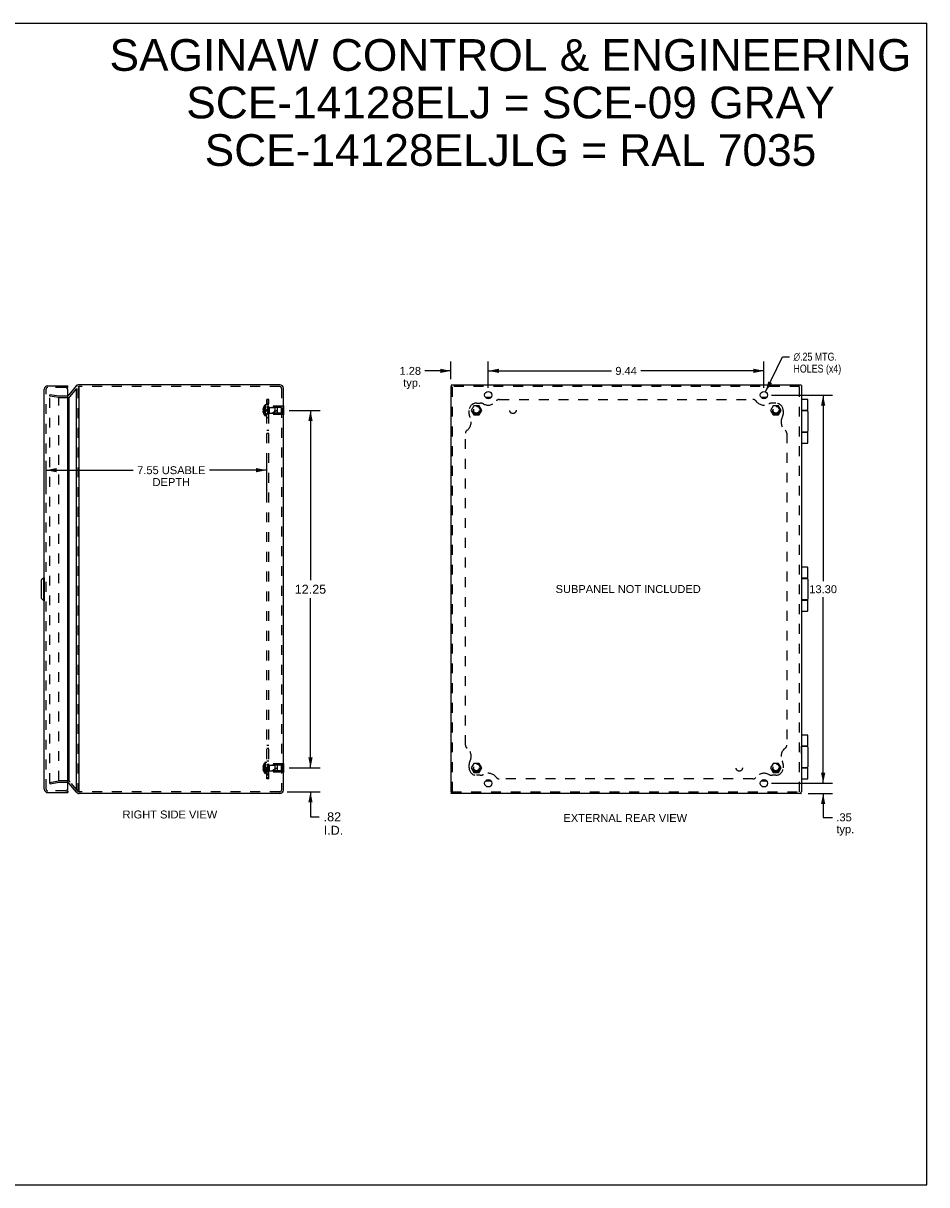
# Model space of a CAD drawing. Header units: inches. Extents: x 0 to 61.5, y 0 to 39.8.
# Tile 9 of 9: x 30.6 to 61.5, y 0 to 39.8. Entities that reach past the tile are written whole.
import ezdxf

# ---------------------------------------------------------------- set-up
doc = ezdxf.new("R2010")
doc.units = ezdxf.units.IN
doc.header["$LTSCALE"] = 3.382261
doc.header["$MEASUREMENT"] = 0
doc.linetypes.add('HIDDEN', pattern=[0.2, 0.1, -0.1])
doc.layers.get('0').update_dxf_attribs({"linetype": 'CONTINUOUS'})
for name, color, linetype in [('DEFAULT_2', 8, 'HIDDEN'), ('DIMENSIONS', 7, 'CONTINUOUS'), ('DOOR_ASSEMBLY', 7, 'CONTINUOUS'), ('SUBPANEL', 7, 'CONTINUOUS')]:
    doc.layers.add(name, color=color, linetype=linetype)
doc.styles.get("Standard").update_dxf_attribs({"font": 'arial.ttf'})
doc.styles.add('TEXTSTYLE_1', font='gdt', dxfattribs={"width": 0.8})
doc.dimstyles.new('DIMSTYLE_1', dxfattribs={"dimtxt": 0.271304, "dimasz": 0.361739, "dimexe": 0.09, "dimexo": 0.07, "dimgap": 0.0375, "dimtad": 0, "dimtih": 1, "dimtoh": 1, "dimzin": 4, "dimdsep": 46, "dimtxsty": 'Standard', "dimblk": '_FILLED', "dimblk1": '_FILLED', "dimblk2": '_FILLED', "dimcen": 0.09, "dimadec": 3, "dimazin": 1, "dimtfac": 1, "dimtdec": 3, "dimtofl": 0, "dimtmove": 0, "dimatfit": 3, "dimldrblk": '_FILLED', "dimfxl": 0, "dimtolj": 1, "dimtzin": 4, "dimarcsym": 0})
doc.dimstyles.new('DIMSTYLE_2', dxfattribs={"dimtxt": 0.271304, "dimasz": 0.361739, "dimexe": 0.09, "dimexo": 0.07, "dimgap": 0.09, "dimtad": 0, "dimtih": 1, "dimtoh": 1, "dimzin": 4, "dimdsep": 46, "dimtxsty": 'Standard', "dimblk": '_FILLED', "dimblk1": '_FILLED', "dimblk2": '_FILLED', "dimcen": 0.09, "dimadec": 3, "dimazin": 1, "dimtfac": 1, "dimtdec": 3, "dimtofl": 0, "dimtmove": 0, "dimatfit": 1, "dimldrblk": '_FILLED', "dimfxl": 0, "dimtolj": 1, "dimtzin": 4, "dimarcsym": 0})
doc.dimstyles.new('DIMSTYLE_3', dxfattribs={"dimtxt": 0.307478, "dimasz": 0.361739, "dimexe": 0.09, "dimexo": 0.07, "dimgap": 0.0425, "dimtad": 0, "dimtih": 1, "dimtoh": 1, "dimzin": 4, "dimdsep": 46, "dimtxsty": 'Standard', "dimblk": '_FILLED', "dimblk1": '_FILLED', "dimblk2": '_FILLED', "dimcen": 0.09, "dimadec": 3, "dimazin": 1, "dimtfac": 1, "dimtdec": 3, "dimtofl": 0, "dimtmove": 0, "dimatfit": 3, "dimldrblk": '_FILLED', "dimfxl": 0, "dimtolj": 1, "dimtzin": 4, "dimarcsym": 0})

# ---------------------------------------------------------------- blocks, each defined once
blk = doc.blocks.new('_FILLED')
at = {"color": 0, "linetype": 'ByBlock'}
blk.add_solid([(0, 0), (-1, 0.2), (-1, -0.2)], dxfattribs=at)
blk = doc.blocks.new('*D1')
at = {"layer": 'DIMENSIONS', "color": 2, "linetype": 'Continuous'}
for p, q in [((46.483, 27.306), (46.483, 28.208)), ((46.483, 27.883), (50.698, 27.883)), ((55.921, 27.883), (51.707, 27.883)), ((55.921, 27.306), (55.921, 28.208))]:
    blk.add_line(p, q, dxfattribs=at)
at = {"layer": 'DIMENSIONS', "color": 2, "linetype": 'Continuous', "xscale": 0.3617391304, "yscale": 0.3617391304, "zscale": 0.3617391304, "rotation": 180}
blk.add_blockref('_FILLED', (46.483, 27.883), dxfattribs=at)
at = {"layer": 'DIMENSIONS', "color": 2, "linetype": 'Continuous', "xscale": 0.3617391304, "yscale": 0.3617391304, "zscale": 0.3617391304}
blk.add_blockref('_FILLED', (55.921, 27.883), dxfattribs=at)
at = {"layer": 'DIMENSIONS', "color": 2, "linetype": 'Continuous', "insert": (51.202, 28.018), "char_height": 0.2713, "width": 0.73726, "attachment_point": 2, "line_spacing_factor": 0.9}
blk.add_mtext('9.44', dxfattribs=at)
blk = doc.blocks.new('*D2')
at = {"layer": 'DIMENSIONS', "color": 2, "linetype": 'Continuous'}
for p, q in [((55.976, 27.165), (56.553, 28.367)), ((56.553, 28.367), (56.796, 28.367))]:
    blk.add_line(p, q, dxfattribs=at)
at = {"layer": 'DIMENSIONS', "color": 2, "linetype": 'Continuous', "xscale": 0.3617391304, "yscale": 0.3617391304, "zscale": 0.3617391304, "rotation": 244.325377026}
blk.add_blockref('_FILLED', (55.976, 27.165), dxfattribs=at)
at = {"layer": 'DIMENSIONS', "color": 2, "linetype": 'Continuous', "insert": (56.932, 28.503), "char_height": 0.2713, "width": 2.04033, "attachment_point": 1, "line_spacing_factor": 0.9, "style": 'TEXTSTYLE_1'}
blk.add_mtext('{\\fgdt;n}\\fArial;.25 MTG.\\PHOLES (x4)', dxfattribs=at)
blk = doc.blocks.new('*D3')
at = {"layer": 'DIMENSIONS', "color": 2, "linetype": 'Continuous'}
for p, q in [((56.175, 27.053), (58.274, 27.053)), ((57.948, 27.053), (57.948, 20.674)), ((57.948, 13.753), (57.948, 20.131)), ((56.3, 13.753), (58.274, 13.753))]:
    blk.add_line(p, q, dxfattribs=at)
at = {"layer": 'DIMENSIONS', "color": 2, "linetype": 'Continuous', "xscale": 0.3617391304, "yscale": 0.3617391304, "zscale": 0.3617391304}
for p, rotation in [((57.948, 27.053), 90), ((57.948, 13.753), 270)]:
    blk.add_blockref('_FILLED', p, dxfattribs=dict(at, rotation=rotation))
at = {"layer": 'DIMENSIONS', "color": 2, "linetype": 'Continuous', "insert": (57.948, 20.538), "char_height": 0.2713, "width": 0.94805, "attachment_point": 2, "line_spacing_factor": 0.9}
blk.add_mtext('13.30', dxfattribs=at)
blk = doc.blocks.new('*D4')
at = {"layer": 'DIMENSIONS', "color": 2, "linetype": 'Continuous'}
for p, q in [((57.948, 13.753), (57.948, 14.476)), ((56.175, 13.753), (58.274, 13.753)), ((57.435, 13.403), (58.274, 13.403)), ((57.948, 13.403), (57.948, 12.587)), ((57.948, 12.587), (58.265, 12.587))]:
    blk.add_line(p, q, dxfattribs=at)
at = {"layer": 'DIMENSIONS', "color": 2, "linetype": 'Continuous', "xscale": 0.3617391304, "yscale": 0.3617391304, "zscale": 0.3617391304}
for p, rotation in [((57.948, 13.753), 270), ((57.948, 13.403), 90)]:
    blk.add_blockref('_FILLED', p, dxfattribs=dict(at, rotation=rotation))
at = {"layer": 'DIMENSIONS', "color": 2, "linetype": 'Continuous', "insert": (58.401, 12.723), "char_height": 0.2713, "width": 0.61018, "attachment_point": 1, "line_spacing_factor": 0.9}
blk.add_mtext('.35\\Ptyp.', dxfattribs=at)
blk = doc.blocks.new('*D5')
at = {"layer": 'DIMENSIONS', "color": 2, "linetype": 'Continuous'}
for p, q in [((45.202, 27.883), (44.316, 27.883)), ((45.202, 27.596), (45.202, 28.208)), ((46.483, 27.306), (46.483, 28.208)), ((46.483, 27.883), (47.207, 27.883))]:
    blk.add_line(p, q, dxfattribs=at)
at = {"layer": 'DIMENSIONS', "color": 2, "linetype": 'Continuous', "xscale": 0.3617391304, "yscale": 0.3617391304, "zscale": 0.3617391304}
blk.add_blockref('_FILLED', (45.202, 27.883), dxfattribs=at)
at = {"layer": 'DIMENSIONS', "color": 2, "linetype": 'Continuous', "xscale": 0.3617391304, "yscale": 0.3617391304, "zscale": 0.3617391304, "rotation": 180}
blk.add_blockref('_FILLED', (46.483, 27.883), dxfattribs=at)
at = {"layer": 'DIMENSIONS', "color": 2, "linetype": 'Continuous', "insert": (44.18, 28.018), "char_height": 0.2713, "width": 0.73726, "attachment_point": 3, "line_spacing_factor": 0.9}
blk.add_mtext('1.28\\Ptyp.', dxfattribs=at)
blk = doc.blocks.new('*D6')
at = {"layer": 'DIMENSIONS', "color": 2, "linetype": 'Continuous'}
for p, q in [((39.662, 26.528), (40.721, 26.528)), ((40.395, 26.528), (40.395, 20.71)), ((40.395, 14.278), (40.395, 20.095)), ((39.662, 14.278), (40.721, 14.278))]:
    blk.add_line(p, q, dxfattribs=at)
at = {"layer": 'DIMENSIONS', "color": 2, "linetype": 'Continuous', "xscale": 0.3617391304, "yscale": 0.3617391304, "zscale": 0.3617391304}
for p, rotation in [((40.395, 26.528), 90), ((40.395, 14.278), 270)]:
    blk.add_blockref('_FILLED', p, dxfattribs=dict(at, rotation=rotation))
at = {"layer": 'DIMENSIONS', "color": 2, "linetype": 'Continuous', "insert": (40.395, 20.556), "char_height": 0.3075, "width": 1.07446, "attachment_point": 2, "line_spacing_factor": 0.9}
blk.add_mtext('12.25', dxfattribs=at)
blk = doc.blocks.new('*D7')
at = {"layer": 'DIMENSIONS', "color": 2, "linetype": 'Continuous'}
for p, q in [((40.395, 14.278), (40.395, 15.001)), ((39.662, 14.278), (40.721, 14.278)), ((39.6, 13.463), (40.721, 13.463)), ((40.395, 13.463), (40.395, 12.605)), ((40.395, 12.605), (40.693, 12.605))]:
    blk.add_line(p, q, dxfattribs=at)
at = {"layer": 'DIMENSIONS', "color": 2, "linetype": 'Continuous', "xscale": 0.3617391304, "yscale": 0.3617391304, "zscale": 0.3617391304}
for p, rotation in [((40.395, 14.278), 270), ((40.395, 13.463), 90)]:
    blk.add_blockref('_FILLED', p, dxfattribs=dict(at, rotation=rotation))
at = {"layer": 'DIMENSIONS', "color": 2, "linetype": 'Continuous', "insert": (40.847, 12.759), "char_height": 0.3075, "width": 0.66639, "attachment_point": 1, "line_spacing_factor": 0.9}
blk.add_mtext('.82\\PI.D.', dxfattribs=at)
blk = doc.blocks.new('*D15')
at = {"layer": 'DIMENSIONS', "color": 2, "linetype": 'Continuous'}
for p, q in [((31.342, 23.656), (31.342, 24.805)), ((38.896, 23.656), (38.896, 24.805)), ((31.342, 24.48), (34.327, 24.48)), ((38.896, 24.48), (36.933, 24.48))]:
    blk.add_line(p, q, dxfattribs=at)
at = {"layer": 'DIMENSIONS', "color": 2, "linetype": 'Continuous', "xscale": 0.3617391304, "yscale": 0.3617391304, "zscale": 0.3617391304, "rotation": 180}
blk.add_blockref('_FILLED', (31.342, 24.48), dxfattribs=at)
at = {"layer": 'DIMENSIONS', "color": 2, "linetype": 'Continuous', "xscale": 0.3617391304, "yscale": 0.3617391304, "zscale": 0.3617391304}
blk.add_blockref('_FILLED', (38.896, 24.48), dxfattribs=at)
at = {"layer": 'DIMENSIONS', "color": 2, "linetype": 'Continuous', "insert": (35.63, 24.615), "char_height": 0.2713, "width": 2.33483, "attachment_point": 2, "line_spacing_factor": 0.9}
blk.add_mtext('7.55 USABLE\\PDEPTH', dxfattribs=at)

msp = doc.modelspace()

# ---------------------------------------------------------------- linework, layer by layer
at = {"color": 7, "linetype": 'Continuous'}
for p, q in [((0, 39.791), (61.496, 39.791)), ((61.496, 0), (61.496, 39.791)), ((32.439, 27.398), (32.413, 27.398)), ((32.474, 27.333), (32.474, 27.343)), ((45.207, 27.386), (45.207, 27.343)), ((57.186, 27.398), (57.142, 27.398)), ((39.471, 26.684), (39.467, 26.684)), ((39.471, 26.684), (39.471, 26.372)), ((46.572, 26.965), (46.394, 26.965)), ((56.01, 26.965), (55.832, 26.965)), ((39.471, 26.528), (39.467, 26.528)), ((39.471, 26.372), (39.467, 26.372)), ((57.206, 15.031), (57.202, 15.031)), ((57.206, 14.775), (57.202, 14.775)), ((57.206, 14.775), (57.206, 15.031)), ((39.471, 14.434), (39.467, 14.434)), ((39.471, 14.434), (39.471, 14.122)), ((39.471, 14.278), (39.467, 14.278)), ((39.471, 14.122), (39.467, 14.122)), ((46.394, 13.84), (46.572, 13.84)), ((55.832, 13.84), (56.01, 13.84)), ((45.207, 13.463), (45.207, 13.419)), ((57.198, 13.419), (57.198, 13.463)), ((0, 0), (61.496, 0))]:
    msp.add_line(p, q, dxfattribs=at)
at = {"color": 3, "linetype": 'Continuous'}
for p, q in [((32.382, 27.382), (32.119, 27.064)), ((32.382, 13.523), (32.382, 27.282)), ((39.347, 27.403), (32.474, 27.403)), ((32.474, 13.472), (32.474, 27.333)), ((39.467, 13.523), (39.467, 27.283)), ((45.202, 27.343), (45.202, 13.463)), ((45.22, 27.4), (45.22, 27.4)), ((45.221, 27.4), (45.22, 27.4)), ((45.221, 27.401), (45.221, 27.4)), ((45.223, 27.403), (57.142, 27.403)), ((57.2, 27.385), (57.2, 27.385)), ((57.2, 27.384), (57.2, 27.385)), ((57.201, 27.384), (57.2, 27.384)), ((57.202, 27.382), (57.202, 13.463)), ((32.119, 26.973), (32.119, 13.832)), ((32.382, 13.445), (32.119, 13.759)), ((39.347, 13.403), (32.474, 13.403)), ((45.221, 13.405), (45.22, 13.405)), ((45.22, 13.405), (45.22, 13.405)), ((45.221, 13.404), (45.221, 13.405)), ((57.181, 13.403), (45.223, 13.403)), ((57.184, 13.404), (57.184, 13.405)), ((57.184, 13.405), (57.185, 13.405)), ((57.185, 13.405), (57.185, 13.405))]:
    msp.add_line(p, q, dxfattribs=at)
for points in [[(32.119, 27.064), (32.118, 27.062), (32.117, 27.06), (32.116, 27.059), (32.115, 27.057), (32.114, 27.055), (32.112, 27.053)], [(32.382, 27.382), (32.384, 27.383), (32.386, 27.385), (32.389, 27.387), (32.391, 27.389), (32.394, 27.391), (32.397, 27.393)], [(32.413, 27.398), (32.41, 27.398), (32.408, 27.397), (32.405, 27.397), (32.403, 27.396), (32.4, 27.395), (32.398, 27.394), (32.397, 27.393)], [(45.212, 27.395), (45.211, 27.394), (45.21, 27.393), (45.209, 27.392), (45.208, 27.39), (45.208, 27.389), (45.207, 27.388), (45.207, 27.386), (45.207, 27.386)], [(45.217, 27.398), (45.216, 27.397), (45.215, 27.397), (45.215, 27.396), (45.214, 27.396), (45.213, 27.395), (45.212, 27.395)], [(45.22, 27.4), (45.219, 27.399), (45.218, 27.399), (45.218, 27.398), (45.217, 27.398)], [(45.223, 27.402), (45.223, 27.402), (45.222, 27.402), (45.222, 27.401), (45.222, 27.401), (45.221, 27.401)], [(45.223, 27.403), (45.223, 27.403), (45.223, 27.403), (45.223, 27.402), (45.223, 27.402), (45.223, 27.402), (45.223, 27.402)], [(57.194, 27.393), (57.194, 27.394), (57.193, 27.395), (57.192, 27.396), (57.19, 27.397), (57.189, 27.397), (57.187, 27.398), (57.186, 27.398), (57.186, 27.398)], [(57.197, 27.388), (57.197, 27.389), (57.196, 27.39), (57.196, 27.39), (57.195, 27.391), (57.195, 27.392), (57.194, 27.393)], [(57.2, 27.385), (57.199, 27.386), (57.199, 27.387), (57.198, 27.387), (57.197, 27.388)], [(57.202, 27.382), (57.202, 27.382), (57.202, 27.383), (57.201, 27.383), (57.201, 27.383), (57.201, 27.384)], [(57.202, 27.382), (57.202, 27.382), (57.202, 27.382), (57.202, 27.382), (57.202, 27.382), (57.202, 27.382), (57.202, 27.382)], [(32.112, 27.053), (32.108, 27.047), (32.104, 27.041), (32.099, 27.035), (32.094, 27.029), (32.093, 27.028)], [(45.212, 13.411), (45.211, 13.411), (45.21, 13.412), (45.209, 13.414), (45.208, 13.415), (45.208, 13.416), (45.207, 13.418), (45.207, 13.419), (45.207, 13.419)], [(45.217, 13.408), (45.216, 13.408), (45.215, 13.409), (45.215, 13.409), (45.214, 13.41), (45.213, 13.41), (45.212, 13.411)], [(45.22, 13.405), (45.219, 13.406), (45.218, 13.406), (45.218, 13.407), (45.217, 13.408)], [(45.223, 13.403), (45.223, 13.403), (45.222, 13.403), (45.222, 13.404), (45.222, 13.404), (45.221, 13.404)], [(45.223, 13.403), (45.223, 13.403), (45.223, 13.403), (45.223, 13.403), (45.223, 13.403), (45.223, 13.403), (45.223, 13.403)], [(57.181, 13.403), (57.182, 13.403), (57.182, 13.403), (57.182, 13.403), (57.182, 13.403), (57.182, 13.403), (57.182, 13.403)], [(57.182, 13.403), (57.182, 13.403), (57.183, 13.403), (57.183, 13.404), (57.183, 13.404), (57.184, 13.404)], [(57.185, 13.405), (57.186, 13.406), (57.187, 13.406), (57.187, 13.407), (57.188, 13.408)], [(57.188, 13.408), (57.189, 13.408), (57.189, 13.409), (57.19, 13.409), (57.191, 13.41), (57.192, 13.41), (57.193, 13.411)], [(57.193, 13.411), (57.194, 13.411), (57.195, 13.412), (57.196, 13.414), (57.196, 13.415), (57.197, 13.416), (57.197, 13.418), (57.198, 13.419), (57.198, 13.419)]]:
    msp.add_lwpolyline(points, dxfattribs=at)
for centre in [(46.483, 27.053), (55.921, 27.053), (46.483, 13.753), (55.921, 13.753)]:
    msp.add_circle(centre, 0.125, dxfattribs=at)
for centre, radius, start, end in [((32.474, 27.283), 0.12, 90, 106.6344), ((39.347, 27.283), 0.12, 0, 90), ((32.073, 13.72), 0.06, 40, 71.1765), ((32.474, 13.523), 0.12, 220, 270), ((39.347, 13.523), 0.12, 270, 360)]:
    msp.add_arc(centre, radius, start, end, dxfattribs=at)
at = {"layer": 'DEFAULT_2', "color": 8, "linetype": 'HIDDEN'}
for p, q in [((31.467, 27.019), (31.477, 27.078)), ((31.477, 27.078), (31.774, 27.026)), ((32.165, 27.008), (32.428, 27.321)), ((32.428, 27.282), (32.428, 13.523)), ((32.514, 27.343), (32.474, 27.343)), ((39.347, 27.343), (32.514, 27.343)), ((39.407, 27.283), (39.407, 13.523)), ((57.142, 27.343), (45.223, 27.343)), ((45.262, 13.463), (45.262, 27.343)), ((57.142, 13.463), (57.142, 27.382)), ((31.467, 13.762), (31.467, 27.043)), ((31.763, 26.967), (31.467, 27.019)), ((31.774, 13.842), (31.774, 26.963)), ((31.784, 27.025), (32.073, 27.025)), ((31.784, 26.965), (32.073, 26.965)), ((38.971, 26.388), (38.971, 26.668)), ((39.45, 26.668), (38.971, 26.668)), ((39.45, 26.684), (39.45, 26.372)), ((39.467, 26.684), (39.45, 26.684)), ((45.987, 26.684), (45.897, 26.528)), ((46.168, 26.684), (45.987, 26.684)), ((46.258, 26.528), (46.168, 26.684)), ((56.237, 26.684), (56.147, 26.528)), ((56.418, 26.684), (56.237, 26.684)), ((56.508, 26.528), (56.418, 26.684)), ((38.981, 26.623), (38.971, 26.633)), ((38.981, 26.433), (38.971, 26.423)), ((39.45, 26.388), (38.971, 26.388)), ((38.981, 26.623), (38.981, 26.433)), ((39.408, 26.623), (38.981, 26.623)), ((39.408, 26.433), (38.981, 26.433)), ((39.408, 26.433), (39.408, 26.623)), ((39.467, 26.528), (39.45, 26.528)), ((39.467, 26.372), (39.45, 26.372)), ((45.897, 26.528), (45.987, 26.372)), ((45.987, 26.372), (46.168, 26.372)), ((46.168, 26.372), (46.258, 26.528)), ((56.147, 26.528), (56.237, 26.372)), ((56.237, 26.372), (56.418, 26.372)), ((56.418, 26.372), (56.508, 26.528)), ((39.45, 14.418), (38.971, 14.418)), ((38.971, 14.138), (38.971, 14.418)), ((38.981, 14.373), (38.971, 14.383)), ((39.408, 14.373), (38.981, 14.373)), ((38.981, 14.373), (38.981, 14.183)), ((39.408, 14.183), (39.408, 14.373)), ((39.467, 14.434), (39.45, 14.434)), ((39.45, 14.434), (39.45, 14.122)), ((45.987, 14.434), (45.897, 14.278)), ((46.168, 14.434), (45.987, 14.434)), ((46.258, 14.278), (46.168, 14.434)), ((56.237, 14.434), (56.147, 14.278)), ((56.418, 14.434), (56.237, 14.434)), ((56.508, 14.278), (56.418, 14.434)), ((38.981, 14.183), (38.971, 14.173)), ((39.45, 14.138), (38.971, 14.138)), ((39.408, 14.183), (38.981, 14.183)), ((39.467, 14.278), (39.45, 14.278)), ((39.467, 14.122), (39.45, 14.122)), ((45.897, 14.278), (45.987, 14.122)), ((45.987, 14.122), (46.168, 14.122)), ((46.168, 14.122), (46.258, 14.278)), ((56.147, 14.278), (56.237, 14.122)), ((56.237, 14.122), (56.418, 14.122)), ((56.418, 14.122), (56.508, 14.278)), ((31.467, 13.786), (31.763, 13.838)), ((31.467, 13.786), (31.477, 13.727)), ((31.774, 13.779), (31.477, 13.727)), ((32.073, 13.84), (31.784, 13.84)), ((32.073, 13.78), (31.784, 13.78)), ((32.428, 13.484), (32.165, 13.797)), ((32.514, 13.463), (32.474, 13.463)), ((39.347, 13.463), (32.514, 13.463)), ((45.223, 13.463), (57.181, 13.463))]:
    msp.add_line(p, q, dxfattribs=at)
for points in [[(31.467, 27.043), (31.467, 27.044), (31.467, 27.045), (31.467, 27.047), (31.467, 27.048), (31.468, 27.048), (31.469, 27.049), (31.469, 27.05), (31.47, 27.051), (31.471, 27.052), (31.472, 27.052)], [(31.472, 27.052), (31.473, 27.053), (31.474, 27.053), (31.475, 27.053), (31.476, 27.053), (31.476, 27.053)], [(31.476, 27.053), (31.477, 27.053), (31.478, 27.053)], [(31.467, 13.762), (31.467, 13.761), (31.467, 13.76), (31.467, 13.759), (31.467, 13.758), (31.468, 13.757)], [(31.473, 13.753), (31.472, 13.753), (31.471, 13.754), (31.47, 13.754), (31.469, 13.755), (31.469, 13.756), (31.468, 13.757)], [(31.476, 13.752), (31.476, 13.752), (31.475, 13.752), (31.474, 13.752), (31.473, 13.753)], [(31.478, 13.752), (31.477, 13.752), (31.476, 13.752)]]:
    msp.add_lwpolyline(points, dxfattribs=at)
for centre, radius in [((46.077, 26.528), 0.142), ((46.077, 26.528), 0.14), ((56.327, 26.528), 0.142), ((56.327, 26.528), 0.14), ((46.077, 26.528), 0.105), ((46.077, 26.528), 0.095), ((56.327, 26.528), 0.105), ((56.327, 26.528), 0.095), ((46.077, 14.278), 0.142), ((46.077, 14.278), 0.14), ((46.077, 14.278), 0.105), ((46.077, 14.278), 0.095), ((56.327, 14.278), 0.142), ((56.327, 14.278), 0.14), ((56.327, 14.278), 0.105), ((56.327, 14.278), 0.095)]:
    msp.add_circle(centre, radius, dxfattribs=at)
for centre, radius, start, end in [((32.474, 27.283), 0.06, 90, 140), ((39.347, 27.283), 0.06, 0, 90), ((31.784, 27.085), 0.12, 260, 270), ((31.784, 27.085), 0.06, 260, 270), ((32.073, 27.085), 0.12, 270, 320), ((31.784, 13.72), 0.12, 90, 100), ((31.784, 13.72), 0.06, 90, 100), ((32.073, 13.72), 0.12, 40, 90), ((32.073, 13.72), 0.06, 71.1765, 90), ((32.474, 13.523), 0.06, 220, 270), ((39.347, 13.523), 0.06, 270, 360)]:
    msp.add_arc(centre, radius, start, end, dxfattribs=at)
at = {"layer": 'DOOR_ASSEMBLY', "color": 3, "linetype": 'Continuous'}
for p, q in [((31.282, 13.553), (31.282, 27.253)), ((31.402, 27.373), (32.092, 27.373)), ((32.092, 13.583), (32.092, 27.223)), ((31.402, 13.433), (32.092, 13.433))]:
    msp.add_line(p, q, dxfattribs=at)
at = {"layer": 'DOOR_ASSEMBLY', "color": 8, "linetype": 'HIDDEN'}
for p, q in [((31.342, 13.553), (31.342, 27.253)), ((32.002, 27.313), (31.402, 27.313)), ((32.002, 13.493), (31.402, 13.493))]:
    msp.add_line(p, q, dxfattribs=at)
at = {"layer": 'DOOR_ASSEMBLY', "color": 7, "linetype": 'Continuous'}
for p, q in [((32.092, 27.313), (32.002, 27.313)), ((32.092, 27.313), (32.092, 27.373)), ((57.41, 26.903), (57.202, 26.903)), ((57.423, 26.528), (57.423, 26.89)), ((57.423, 26.528), (57.202, 26.528)), ((57.202, 26.523), (57.393, 26.523)), ((57.343, 26.528), (57.343, 26.523)), ((57.423, 26.493), (57.423, 25.813)), ((57.393, 25.783), (57.202, 25.783)), ((57.202, 25.778), (57.423, 25.778)), ((57.343, 25.783), (57.343, 25.778)), ((57.423, 25.416), (57.423, 25.778)), ((57.202, 25.403), (57.41, 25.403)), ((57.41, 21.153), (57.202, 21.153)), ((57.423, 20.778), (57.423, 21.14)), ((31.175, 20.708), (31.175, 20.097)), ((31.26, 20.797), (31.177, 20.713)), ((31.177, 20.713), (31.177, 20.092)), ((31.26, 20.009), (31.26, 20.797)), ((31.279, 20.797), (31.26, 20.797)), ((31.279, 20.797), (31.279, 20.009)), ((57.423, 20.778), (57.202, 20.778)), ((57.202, 20.773), (57.393, 20.773)), ((57.343, 20.778), (57.343, 20.773)), ((57.423, 20.743), (57.423, 20.063)), ((31.26, 20.009), (31.177, 20.092)), ((31.279, 20.009), (31.26, 20.009)), ((57.393, 20.033), (57.202, 20.033)), ((57.202, 20.028), (57.423, 20.028)), ((57.343, 20.033), (57.343, 20.028)), ((57.423, 19.666), (57.423, 20.028)), ((57.202, 19.653), (57.41, 19.653)), ((31.278, 15.371), (31.282, 15.371)), ((31.278, 15.115), (31.278, 15.371)), ((57.41, 15.403), (57.202, 15.403)), ((57.423, 15.028), (57.423, 15.39)), ((31.278, 15.115), (31.282, 15.115)), ((57.423, 15.028), (57.206, 15.028)), ((57.206, 15.023), (57.393, 15.023)), ((57.343, 15.028), (57.343, 15.023)), ((57.423, 14.993), (57.423, 14.313)), ((57.393, 14.283), (57.202, 14.283)), ((57.202, 14.278), (57.423, 14.278)), ((57.343, 14.283), (57.343, 14.278)), ((57.423, 13.916), (57.423, 14.278)), ((57.202, 13.903), (57.41, 13.903)), ((32.002, 13.493), (32.092, 13.493)), ((32.092, 13.493), (32.092, 13.433))]:
    msp.add_line(p, q, dxfattribs=at)
for points in [[(57.353, 26.528), (57.352, 26.528), (57.352, 26.528), (57.351, 26.528), (57.351, 26.527), (57.35, 26.527), (57.35, 26.527), (57.349, 26.527), (57.349, 26.527), (57.348, 26.527), (57.348, 26.527), (57.347, 26.527), (57.347, 26.527), (57.346, 26.527), (57.346, 26.527), (57.346, 26.527), (57.345, 26.527), (57.345, 26.527), (57.345, 26.527), (57.344, 26.526), (57.344, 26.526), (57.344, 26.526), (57.344, 26.526), (57.343, 26.526), (57.343, 26.526)], [(57.343, 25.779), (57.343, 25.779), (57.344, 25.779), (57.344, 25.779), (57.344, 25.779), (57.344, 25.779), (57.345, 25.779), (57.345, 25.778), (57.345, 25.778), (57.346, 25.778), (57.346, 25.778), (57.346, 25.778), (57.347, 25.778), (57.347, 25.778), (57.348, 25.778), (57.348, 25.778), (57.349, 25.778), (57.349, 25.778), (57.35, 25.778), (57.35, 25.778), (57.351, 25.778), (57.351, 25.778), (57.352, 25.778), (57.352, 25.778), (57.353, 25.778)], [(57.353, 20.778), (57.352, 20.778), (57.352, 20.778), (57.351, 20.778), (57.351, 20.777), (57.35, 20.777), (57.35, 20.777), (57.349, 20.777), (57.349, 20.777), (57.348, 20.777), (57.348, 20.777), (57.347, 20.777), (57.347, 20.777), (57.346, 20.777), (57.346, 20.777), (57.346, 20.777), (57.345, 20.777), (57.345, 20.777), (57.345, 20.777), (57.344, 20.776), (57.344, 20.776), (57.344, 20.776), (57.344, 20.776), (57.343, 20.776), (57.343, 20.776)], [(57.343, 20.029), (57.343, 20.029), (57.344, 20.029), (57.344, 20.029), (57.344, 20.029), (57.344, 20.029), (57.345, 20.029), (57.345, 20.028), (57.345, 20.028), (57.346, 20.028), (57.346, 20.028), (57.346, 20.028), (57.347, 20.028), (57.347, 20.028), (57.348, 20.028), (57.348, 20.028), (57.349, 20.028), (57.349, 20.028), (57.35, 20.028), (57.35, 20.028), (57.351, 20.028), (57.351, 20.028), (57.352, 20.028), (57.352, 20.028), (57.353, 20.028)], [(57.353, 15.028), (57.352, 15.028), (57.352, 15.028), (57.351, 15.028), (57.351, 15.027), (57.35, 15.027), (57.35, 15.027), (57.349, 15.027), (57.349, 15.027), (57.348, 15.027), (57.348, 15.027), (57.347, 15.027), (57.347, 15.027), (57.346, 15.027), (57.346, 15.027), (57.346, 15.027), (57.345, 15.027), (57.345, 15.027), (57.345, 15.027), (57.344, 15.026), (57.344, 15.026), (57.344, 15.026), (57.344, 15.026), (57.343, 15.026), (57.343, 15.026)], [(57.343, 14.279), (57.343, 14.279), (57.344, 14.279), (57.344, 14.279), (57.344, 14.279), (57.344, 14.279), (57.345, 14.279), (57.345, 14.278), (57.345, 14.278), (57.346, 14.278), (57.346, 14.278), (57.346, 14.278), (57.347, 14.278), (57.347, 14.278), (57.348, 14.278), (57.348, 14.278), (57.349, 14.278), (57.349, 14.278), (57.35, 14.278), (57.35, 14.278), (57.351, 14.278), (57.351, 14.278), (57.352, 14.278), (57.352, 14.278), (57.353, 14.278), (57.354, 14.278)]]:
    msp.add_lwpolyline(points, dxfattribs=at)
at = {"layer": 'DOOR_ASSEMBLY', "color": 3, "linetype": 'Continuous'}
for centre, radius, start, end in [((31.402, 27.253), 0.12, 90, 180), ((32.002, 27.223), 0.09, 0, 90), ((31.402, 13.553), 0.12, 180, 270), ((32.002, 13.583), 0.09, 270, 360)]:
    msp.add_arc(centre, radius, start, end, dxfattribs=at)
at = {"layer": 'DOOR_ASSEMBLY', "color": 8, "linetype": 'HIDDEN'}
for centre, start, end in [((31.402, 27.253), 90, 180), ((31.402, 13.553), 180, 270)]:
    msp.add_arc(centre, 0.06, start, end, dxfattribs=at)
at = {"layer": 'DOOR_ASSEMBLY', "color": 7, "linetype": 'Continuous'}
for centre, radius, start, end in [((57.41, 26.89), 0.013, 0, 90), ((57.393, 26.493), 0.03, 0, 90), ((57.393, 25.813), 0.03, 270, 360), ((57.41, 25.416), 0.013, 270, 360), ((57.41, 21.14), 0.013, 0, 90), ((31.182, 20.708), 0.0071, 135, 180), ((31.279, 20.794), 0.00305, 360, 90), ((57.393, 20.743), 0.03, 0, 90), ((31.182, 20.097), 0.0071, 180, 225), ((31.279, 20.012), 0.00305, 270, 0), ((57.393, 20.063), 0.03, 270, 360), ((57.41, 19.666), 0.013, 270, 360), ((57.41, 15.39), 0.013, 0, 90), ((57.393, 14.993), 0.03, 0, 90), ((57.393, 14.313), 0.03, 270, 360), ((57.41, 13.916), 0.013, 270, 360)]:
    msp.add_arc(centre, radius, start, end, dxfattribs=at)
at = {"layer": 'SUBPANEL', "color": 8, "linetype": 'HIDDEN'}
for p, q in [((38.835, 26.708), (38.835, 26.347)), ((38.849, 26.714), (38.849, 26.341)), ((38.896, 26.714), (38.849, 26.714)), ((38.896, 13.903), (38.896, 26.903)), ((38.971, 26.903), (38.896, 26.903)), ((38.896, 26.851), (38.971, 26.851)), ((38.971, 26.778), (38.896, 26.778)), ((38.896, 26.749), (38.971, 26.749)), ((38.971, 26.709), (38.896, 26.709)), ((38.971, 13.903), (38.971, 26.903)), ((46.077, 26.778), (46.202, 26.778)), ((46.86, 26.903), (55.545, 26.903)), ((56.327, 26.778), (56.202, 26.778)), ((38.782, 26.562), (38.768, 26.562)), ((38.782, 26.493), (38.768, 26.493)), ((38.782, 26.596), (38.772, 26.596)), ((38.782, 26.543), (38.772, 26.543)), ((38.782, 26.512), (38.772, 26.512)), ((38.782, 26.459), (38.772, 26.459)), ((38.783, 26.627), (38.782, 26.626)), ((38.783, 26.627), (38.782, 26.627)), ((38.782, 26.626), (38.782, 26.543)), ((38.783, 26.543), (38.782, 26.543)), ((38.782, 26.543), (38.805, 26.541)), ((38.782, 26.528), (38.782, 26.53)), ((38.782, 26.525), (38.782, 26.528)), ((38.782, 26.512), (38.805, 26.514)), ((38.782, 26.512), (38.782, 26.429)), ((38.782, 26.512), (38.783, 26.512)), ((38.782, 26.429), (38.783, 26.428)), ((38.783, 26.428), (38.782, 26.428)), ((38.783, 26.54), (38.783, 26.543)), ((38.783, 26.512), (38.783, 26.515)), ((38.805, 26.514), (38.826, 26.517)), ((38.826, 26.517), (38.847, 26.519)), ((38.847, 26.519), (38.868, 26.522)), ((38.896, 26.341), (38.849, 26.341)), ((38.971, 26.653), (38.896, 26.653)), ((38.971, 26.637), (38.896, 26.637)), ((38.896, 26.528), (38.971, 26.528)), ((38.971, 26.419), (38.896, 26.419)), ((38.971, 26.403), (38.896, 26.403)), ((38.896, 26.286), (38.971, 26.286)), ((38.924, 26.622), (38.924, 26.434)), ((38.924, 26.622), (39.171, 26.622)), ((38.924, 26.434), (39.171, 26.434)), ((39.171, 26.622), (39.171, 26.528)), ((39.261, 26.613), (39.171, 26.622)), ((39.171, 26.434), (39.171, 26.528)), ((39.261, 26.443), (39.171, 26.434)), ((39.261, 26.443), (39.261, 26.613)), ((39.271, 26.602), (39.261, 26.613)), ((39.271, 26.454), (39.261, 26.443)), ((39.271, 26.454), (39.271, 26.602)), ((45.827, 26.403), (45.827, 26.528)), ((56.577, 26.528), (56.577, 26.403)), ((38.896, 25.846), (38.971, 25.846)), ((38.896, 25.745), (38.971, 25.745)), ((45.702, 15.06), (45.702, 25.745)), ((56.702, 25.745), (56.702, 15.06)), ((38.896, 15.06), (38.971, 15.06)), ((38.896, 14.959), (38.971, 14.959)), ((38.782, 14.346), (38.772, 14.346)), ((38.783, 14.377), (38.782, 14.377)), ((38.783, 14.377), (38.782, 14.376)), ((38.782, 14.376), (38.782, 14.293)), ((38.835, 14.458), (38.835, 14.097)), ((38.896, 14.464), (38.849, 14.464)), ((38.849, 14.464), (38.849, 14.091)), ((38.896, 14.52), (38.971, 14.52)), ((38.971, 14.403), (38.896, 14.403)), ((38.971, 14.387), (38.896, 14.387)), ((38.924, 14.372), (39.171, 14.372)), ((38.924, 14.372), (38.924, 14.184)), ((39.261, 14.363), (39.171, 14.372)), ((39.171, 14.372), (39.171, 14.184)), ((39.271, 14.352), (39.261, 14.363)), ((39.261, 14.193), (39.261, 14.363)), ((39.271, 14.204), (39.271, 14.352)), ((45.827, 14.278), (45.827, 14.403)), ((56.577, 14.403), (56.577, 14.278)), ((38.782, 14.312), (38.768, 14.312)), ((38.782, 14.243), (38.768, 14.243)), ((38.782, 14.293), (38.772, 14.293)), ((38.782, 14.262), (38.772, 14.262)), ((38.782, 14.209), (38.772, 14.209)), ((38.783, 14.293), (38.782, 14.293)), ((38.782, 14.293), (38.805, 14.291)), ((38.782, 14.28), (38.782, 14.278)), ((38.782, 14.278), (38.782, 14.275)), ((38.782, 14.262), (38.805, 14.264)), ((38.782, 14.262), (38.783, 14.262)), ((38.782, 14.262), (38.782, 14.179)), ((38.782, 14.179), (38.783, 14.178)), ((38.783, 14.178), (38.782, 14.178)), ((38.783, 14.293), (38.783, 14.29)), ((38.783, 14.265), (38.783, 14.262)), ((38.805, 14.264), (38.826, 14.267)), ((38.826, 14.267), (38.847, 14.269)), ((38.847, 14.269), (38.868, 14.272)), ((38.896, 14.091), (38.849, 14.091)), ((38.896, 14.278), (38.971, 14.278)), ((38.971, 14.169), (38.896, 14.169)), ((38.971, 14.153), (38.896, 14.153)), ((38.971, 14.097), (38.896, 14.097)), ((38.896, 14.057), (38.971, 14.057)), ((38.971, 14.028), (38.896, 14.028)), ((38.896, 13.954), (38.971, 13.954)), ((38.924, 14.184), (39.171, 14.184)), ((39.261, 14.193), (39.171, 14.184)), ((39.271, 14.204), (39.261, 14.193)), ((46.202, 14.028), (46.077, 14.028)), ((56.327, 14.028), (56.202, 14.028)), ((38.971, 13.903), (38.896, 13.903)), ((55.545, 13.903), (46.86, 13.903))]:
    msp.add_line(p, q, dxfattribs=at)
for points in [[(38.772, 26.596), (38.771, 26.592), (38.771, 26.588), (38.77, 26.583), (38.769, 26.579), (38.769, 26.575), (38.768, 26.571), (38.768, 26.567), (38.768, 26.562)], [(38.768, 26.562), (38.768, 26.56), (38.768, 26.558), (38.769, 26.555), (38.769, 26.553), (38.77, 26.551), (38.771, 26.548), (38.771, 26.546), (38.772, 26.543)], [(38.772, 26.512), (38.771, 26.509), (38.771, 26.507), (38.77, 26.504), (38.769, 26.502), (38.769, 26.5), (38.768, 26.497), (38.768, 26.495), (38.768, 26.493)], [(38.768, 26.493), (38.768, 26.488), (38.768, 26.484), (38.769, 26.48), (38.769, 26.476), (38.77, 26.472), (38.771, 26.467), (38.771, 26.463), (38.772, 26.459)], [(38.782, 26.596), (38.805, 26.587), (38.826, 26.576), (38.847, 26.565), (38.868, 26.554), (38.887, 26.541), (38.906, 26.528)], [(38.782, 26.562), (38.805, 26.558), (38.826, 26.552), (38.847, 26.547), (38.868, 26.541), (38.887, 26.534), (38.906, 26.528)], [(38.783, 26.543), (38.783, 26.54), (38.783, 26.538), (38.783, 26.535), (38.783, 26.533), (38.782, 26.53), (38.782, 26.528)], [(38.782, 26.459), (38.805, 26.469), (38.826, 26.479), (38.847, 26.49), (38.868, 26.502), (38.887, 26.514), (38.906, 26.528)], [(38.782, 26.528), (38.782, 26.525), (38.783, 26.522), (38.783, 26.52), (38.783, 26.517), (38.783, 26.515), (38.783, 26.512)], [(38.782, 26.493), (38.805, 26.497), (38.826, 26.503), (38.847, 26.508), (38.868, 26.514), (38.887, 26.521), (38.906, 26.528)], [(38.783, 26.627), (38.805, 26.613), (38.826, 26.598), (38.847, 26.582), (38.868, 26.565), (38.887, 26.547), (38.906, 26.528)], [(38.783, 26.533), (38.783, 26.535), (38.783, 26.538)], [(38.783, 26.428), (38.805, 26.442), (38.826, 26.457), (38.847, 26.473), (38.868, 26.49), (38.887, 26.508), (38.906, 26.528)], [(38.783, 26.517), (38.783, 26.52), (38.783, 26.522)], [(38.805, 26.541), (38.826, 26.539), (38.847, 26.536), (38.868, 26.533), (38.887, 26.531), (38.906, 26.528)], [(38.826, 26.539), (38.847, 26.536), (38.868, 26.533), (38.887, 26.531), (38.906, 26.528)], [(38.868, 26.522), (38.887, 26.525), (38.906, 26.528)], [(38.868, 26.522), (38.887, 26.525), (38.906, 26.528)], [(38.772, 14.346), (38.771, 14.342), (38.771, 14.338), (38.77, 14.333), (38.769, 14.329), (38.769, 14.325), (38.768, 14.321), (38.768, 14.317), (38.768, 14.312)], [(38.782, 14.346), (38.805, 14.337), (38.826, 14.326), (38.847, 14.315), (38.868, 14.304), (38.887, 14.291), (38.906, 14.278)], [(38.783, 14.377), (38.805, 14.363), (38.826, 14.348), (38.847, 14.332), (38.868, 14.315), (38.887, 14.297), (38.906, 14.278)], [(38.768, 14.312), (38.768, 14.31), (38.768, 14.308), (38.769, 14.305), (38.769, 14.303), (38.77, 14.301), (38.771, 14.298), (38.771, 14.296), (38.772, 14.293)], [(38.772, 14.262), (38.771, 14.259), (38.771, 14.257), (38.77, 14.254), (38.769, 14.252), (38.769, 14.25), (38.768, 14.247), (38.768, 14.245), (38.768, 14.243)], [(38.768, 14.243), (38.768, 14.238), (38.768, 14.234), (38.769, 14.23), (38.769, 14.226), (38.77, 14.222), (38.771, 14.217), (38.771, 14.213), (38.772, 14.209)], [(38.782, 14.312), (38.805, 14.308), (38.826, 14.302), (38.847, 14.297), (38.868, 14.291), (38.887, 14.284), (38.906, 14.278)], [(38.782, 14.278), (38.782, 14.28), (38.783, 14.283), (38.783, 14.285), (38.783, 14.288), (38.783, 14.29), (38.783, 14.293)], [(38.782, 14.243), (38.805, 14.247), (38.826, 14.253), (38.847, 14.258), (38.868, 14.264), (38.887, 14.271), (38.906, 14.278)], [(38.783, 14.262), (38.783, 14.265), (38.783, 14.267), (38.783, 14.27), (38.783, 14.272), (38.782, 14.275), (38.782, 14.278)], [(38.782, 14.209), (38.805, 14.219), (38.826, 14.229), (38.847, 14.24), (38.868, 14.252), (38.887, 14.264), (38.906, 14.278)], [(38.783, 14.288), (38.783, 14.285), (38.783, 14.283)], [(38.783, 14.178), (38.805, 14.192), (38.826, 14.207), (38.847, 14.223), (38.868, 14.24), (38.887, 14.258), (38.906, 14.278)], [(38.783, 14.272), (38.783, 14.27), (38.783, 14.267)], [(38.805, 14.291), (38.826, 14.289), (38.847, 14.286), (38.868, 14.283), (38.887, 14.281), (38.906, 14.278)], [(38.826, 14.289), (38.847, 14.286), (38.868, 14.283), (38.887, 14.281), (38.906, 14.278)], [(38.868, 14.272), (38.887, 14.275), (38.906, 14.278)], [(38.868, 14.272), (38.887, 14.275), (38.906, 14.278)]]:
    msp.add_lwpolyline(points, dxfattribs=at)
for centre, radius in [((46.077, 26.528), 0.125), ((47.327, 26.528), 0.109), ((56.327, 26.528), 0.125), ((46.077, 14.278), 0.125), ((55.077, 14.278), 0.109), ((56.327, 14.278), 0.125)]:
    msp.add_circle(centre, radius, dxfattribs=at)
for centre, radius, start, end in [((39.025, 26.528), 0.262, 136.4862, 157.6387), ((38.849, 26.694), 0.02, 90, 136.4862), ((46.077, 26.528), 0.25, 90, 180), ((46.202, 26.528), 0.25, 62.1089, 90), ((46.48, 27.053), 0.344, 242.1089, 324.1013), ((46.86, 26.778), 0.125, 90, 144.1013), ((55.545, 26.778), 0.125, 35.8987, 90), ((55.925, 27.053), 0.344, 215.8987, 297.8911), ((56.202, 26.528), 0.25, 90, 117.8911), ((56.327, 26.528), 0.25, 0, 90), ((39.025, 26.528), 0.261, 157.9106, 164.8059), ((39.025, 26.528), 0.261, 195.1941, 202.0894), ((39.025, 26.528), 0.262, 202.3613, 223.5138), ((38.849, 26.361), 0.02, 223.5138, 270), ((38.924, 26.65), 0.0282, 180, 270), ((38.924, 26.405), 0.0282, 90, 180), ((39.441, 25.982), 0.571, 107.3354, 127.8138), ((45.552, 26.125), 0.344, 305.8987, 27.8911), ((46.077, 26.403), 0.25, 180, 207.8911), ((56.852, 26.125), 0.344, 152.1089, 234.1013), ((56.327, 26.403), 0.25, 332.1089, 360), ((45.827, 25.745), 0.125, 125.8987, 180), ((56.577, 25.745), 0.125, 0, 54.1013), ((45.827, 15.06), 0.125, 180, 234.1013), ((45.552, 14.68), 0.344, 332.1089, 54.1013), ((56.852, 14.68), 0.344, 125.8987, 207.8911), ((56.577, 15.06), 0.125, 305.8987, 360), ((39.025, 14.278), 0.261, 157.9106, 164.8059), ((39.025, 14.278), 0.262, 136.4862, 157.6387), ((38.849, 14.444), 0.02, 90, 136.4862), ((38.924, 14.4), 0.0282, 180, 270), ((46.077, 14.403), 0.25, 152.1089, 180), ((56.327, 14.403), 0.25, 0, 27.8911), ((39.025, 14.278), 0.261, 195.1941, 202.0894), ((39.025, 14.278), 0.262, 202.3613, 223.5138), ((38.849, 14.111), 0.02, 223.5138, 270), ((38.924, 14.155), 0.0282, 90, 180), ((39.441, 13.732), 0.571, 107.3354, 127.8138), ((46.077, 14.278), 0.25, 180, 270), ((46.202, 14.278), 0.25, 270, 297.8911), ((46.48, 13.753), 0.344, 35.8987, 117.8911), ((46.86, 14.028), 0.125, 215.8987, 270), ((55.545, 14.028), 0.125, 270, 324.1013), ((55.925, 13.753), 0.344, 62.1089, 144.1013), ((56.202, 14.278), 0.25, 242.1089, 270), ((56.327, 14.278), 0.25, 270, 360)]:
    msp.add_arc(centre, radius, start, end, dxfattribs=at)

# ---------------------------------------------------------------- texts
at = {"layer": 'DIMENSIONS', "color": 2, "linetype": 'Continuous', "attachment_point": 2, "line_spacing_factor": 0.9}
for s, insert, char_height, width in [('SAGINAW CONTROL & ENGINEERING\\PSCE-14128ELJ = SCE-09 GRAY\\PSCE-14128ELJLG = RAL 7035', (47.243, 39.246), 1.08522, 27.4088), ('SUBPANEL NOT INCLUDED', (51.273, 20.544), 0.2713, 4.96114), ('RIGHT SIDE VIEW', (35.582, 12.821), 0.2713, 3.23548), ('EXTERNAL REAR VIEW', (51.173, 12.699), 0.2713, 4.22388)]:
    msp.add_mtext(s, dxfattribs=dict(at, insert=insert, char_height=char_height, width=width))

# ---------------------------------------------------------------- dimensions: what is measured, and where the dimension line sits
at = {"layer": 'DIMENSIONS', "color": 2, "linetype": 'Continuous'}
dim = msp.add_linear_dim(base=(46.483, 27.883), p1=(45.202, 28.278), p2=(46.483, 27.236), text='<>\\Ptyp.', dimstyle='DIMSTYLE_1', dxfattribs=at)
dim.commit()
dim.dimension.update_dxf_attribs({"geometry": '*D5', "text_midpoint": (43.812, 27.679), "dimtype": 160})
dim = msp.add_diameter_dim_2p(p1=(55.976, 27.165), p2=(55.867, 26.94), text='%%c<> MTG.\\PHOLES (x4)', dimstyle='DIMSTYLE_2', override={"dimpost": '<>'}, dxfattribs=at)
dim.commit()
dim.dimension.update_dxf_attribs({"geometry": '*D2', "text_midpoint": (57.952, 28.163), "dimtype": 163})
dim = msp.add_linear_dim(base=(55.921, 27.883), p1=(46.483, 27.236), p2=(55.921, 27.236), dimstyle='DIMSTYLE_1', dxfattribs=at)
dim.commit()
dim.dimension.update_dxf_attribs({"geometry": '*D1', "text_midpoint": (51.202, 27.881), "dimtype": 160})
for base, p1, p2, dimstyle, picture, middle in [((57.948, 13.753), (56.105, 27.053), (56.23, 13.753), 'DIMSTYLE_1', '*D3', (57.96, 20.401)), ((40.395, 14.278), (39.592, 26.528), (39.592, 14.278), 'DIMSTYLE_3', '*D6', (40.409, 20.401))]:
    dim = msp.add_linear_dim(base=base, p1=p1, p2=p2, angle=270, dimstyle=dimstyle, dxfattribs=at)
    dim.commit()
    dim.dimension.update_dxf_attribs({"geometry": picture, "text_midpoint": middle, "dimtype": 160})
for base, p1, p2, angle, text, dimstyle, picture, middle in [((31.342, 24.48), (38.896, 23.586), (31.342, 23.586), 180, '<> USABLE\\PDEPTH', 'DIMSTYLE_1', '*D15', (35.63, 24.276)), ((40.394941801, 14.277563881), (39.530040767, 13.462563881), (39.591540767, 14.277563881), 90, '<>\\PI.D.', 'DIMSTYLE_3', '*D7', (41.180312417, 12.374165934)), ((57.948, 13.753), (57.365, 13.403), (56.105, 13.753), 90, '<>\\Ptyp.', 'DIMSTYLE_1', '*D4', (58.706, 12.384))]:
    dim = msp.add_linear_dim(base=base, p1=p1, p2=p2, angle=angle, text=text, dimstyle=dimstyle, dxfattribs=at)
    dim.commit()
    dim.dimension.update_dxf_attribs({"geometry": picture, "text_midpoint": middle, "dimtype": 160})

doc.saveas('drawing.dxf')
